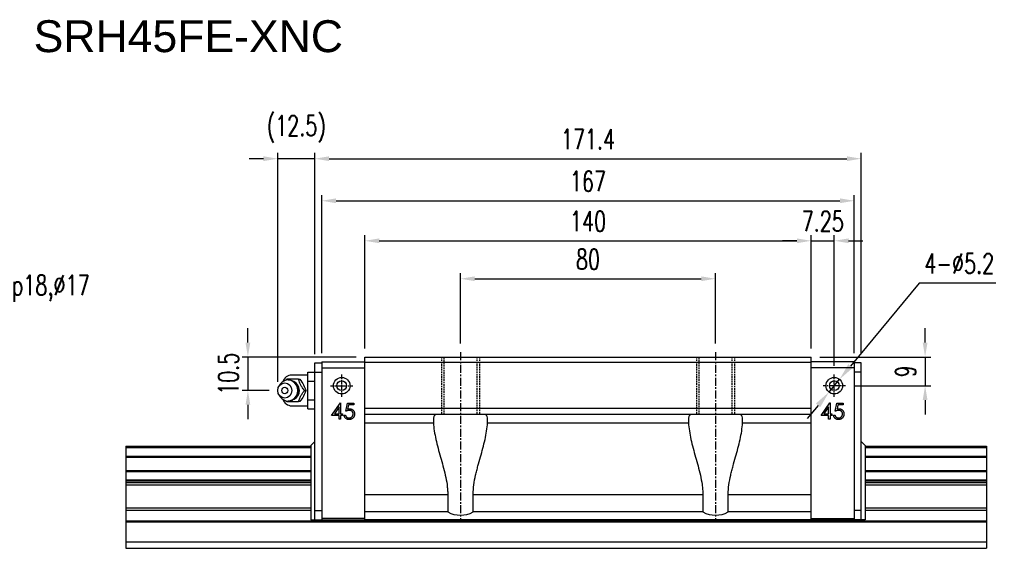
# Model space of a CAD drawing. Header units: millimetres. Extents: x 73 to 576, y 186 to 354.
# Tile 2 of 2: x 267 to 576, y 188 to 354. Entities that reach past the tile are written whole.
import ezdxf
from ezdxf import colors
from ezdxf.entities.mleader import LeaderData, LeaderLine
from ezdxf.math import Vec2, Vec3

# ---------------------------------------------------------------- set-up
doc = ezdxf.new("R2010")
doc.units = ezdxf.units.MM
doc.linetypes.add('CENTER', pattern=[2, 1.25, -0.25, 0.25, -0.25])
doc.linetypes.add('DASHED', pattern=[0.75, 0.5, -0.25])
for name, color, linetype in [('2', 7, 'Continuous'), ('DIM', 4, 'Continuous'), ('HID', 2, 'DASHED'), ('OUT', 3, 'Continuous'), ('中心線', 1, 'CENTER')]:
    doc.layers.add(name, color=color, linetype=linetype)
doc.styles.add('CHN', font='SIMPLEX.shx', dxfattribs={"width": 0.7, "bigfont": 'CHINESET.shx'})
doc.styles.add('DIM-7', font='SIMPLEX.shx', dxfattribs={"width": 0.7, "bigfont": 'chineset.shx'})
doc.styles.get("Standard").update_dxf_attribs({"font": 'arial.ttf'})
doc.dimstyles.new('CNS', dxfattribs={"dimscale": 0.56, "dimtxt": 3.5, "dimasz": 2.5, "dimexe": 1, "dimexo": 1.5, "dimgap": 0.09, "dimtad": 0, "dimdsep": 46, "dimtxsty": 'DIM-7', "dimcen": 0.09, "dimclrd": 4, "dimclre": 4, "dimclrt": 4, "dimadec": 0, "dimazin": 0, "dimtfac": 1, "dimtix": 1, "dimtmove": 2, "dimatfit": 3, "dimfxl": 1, "dimtvp": 0.971429, "dimtolj": 1, "dimarcsym": 0})
doc.dimstyles.new('CNS孔位1', dxfattribs={"dimtxt": 3.5, "dimasz": 3, "dimexe": 1, "dimexo": 1, "dimtad": 0, "dimtoh": 1, "dimdsep": 46, "dimtxsty": 'DIM-7', "dimcen": 0, "dimclrd": 4, "dimclre": 4, "dimclrt": 4, "dimadec": 0, "dimazin": 0, "dimtfac": 1, "dimtmove": 0, "dimatfit": 3, "dimfxl": 1, "dimtvp": 0.971429, "dimtolj": 1, "dimarcsym": 0})

# ---------------------------------------------------------------- blocks, each defined once
blk = doc.blocks.new('*D55')
at = {"layer": 'DEFPOINTS', "color": 0}
for p in [(528.87, 296.89), (361.87, 246.39), (528.87, 246.39)]:
    blk.add_point(p, dxfattribs=at)
at = {"layer": 'DIM', "color": 4, "lineweight": -2}
for p, q in [((361.87, 249.09), (361.87, 298.69)), ((366.37, 296.89), (524.37, 296.89)), ((528.87, 249.09), (528.87, 298.69))]:
    blk.add_line(p, q, dxfattribs=at)
at = {"layer": 'DIM', "color": 4}
for points in [[(366.37, 297.64), (366.37, 296.14), (361.87, 296.89)], [(524.37, 297.64), (524.37, 296.14), (528.87, 296.89)]]:
    blk.add_solid(points, dxfattribs=at)
at = {"layer": 'DIM', "color": 4, "insert": (445.37, 303.01), "char_height": 6.3, "attachment_point": 5, "style": 'DIM-7'}
blk.add_mtext('\\A1;167', dxfattribs=at)
blk = doc.blocks.new('*D56')
at = {"layer": 'DEFPOINTS', "color": 0}
for p in [(348.05, 310.09), (359.67, 246.09), (348.05, 237.39)]:
    blk.add_point(p, dxfattribs=at)
at = {"layer": 'DIM', "color": 4, "lineweight": -2}
for p, q in [((343.55, 310.09), (339.05, 310.09)), ((348.05, 240.09), (348.05, 311.89)), ((359.67, 310.09), (348.05, 310.09)), ((359.67, 248.79), (359.67, 311.89)), ((364.17, 310.09), (368.67, 310.09))]:
    blk.add_line(p, q, dxfattribs=at)
at = {"layer": 'DIM', "color": 4}
for points in [[(343.55, 310.84), (343.55, 309.34), (348.05, 310.09)], [(364.17, 310.84), (364.17, 309.34), (359.67, 310.09)]]:
    blk.add_solid(points, dxfattribs=at)
at = {"layer": 'DIM', "color": 4, "insert": (353.86, 319.41), "char_height": 6.3, "attachment_point": 5, "style": 'DIM-7'}
blk.add_mtext('\\A1;(12.5)', dxfattribs=at)
blk = doc.blocks.new('*D49')
at = {"layer": 'DEFPOINTS', "color": 0}
for p in [(375.37, 247.89), (338.7, 237.39), (348.05, 237.39)]:
    blk.add_point(p, dxfattribs=at)
at = {"layer": 'DIM', "color": 4, "lineweight": -2}
for p, q in [((338.7, 252.39), (338.7, 256.89)), ((372.67, 247.89), (336.9, 247.89)), ((338.7, 247.89), (338.7, 237.39)), ((345.35, 237.39), (336.9, 237.39)), ((338.7, 232.89), (338.7, 228.39))]:
    blk.add_line(p, q, dxfattribs=at)
at = {"layer": 'DIM', "color": 4}
for points in [[(337.95, 252.39), (339.45, 252.39), (338.7, 247.89)], [(337.95, 232.89), (339.45, 232.89), (338.7, 237.39)]]:
    blk.add_solid(points, dxfattribs=at)
at = {"layer": 'DIM', "color": 4, "insert": (332.58, 242.64), "char_height": 6.3, "attachment_point": 5, "rotation": 90, "style": 'DIM-7'}
blk.add_mtext('\\A1;10.5', dxfattribs=at)
blk = doc.blocks.new('*D57')
at = {"layer": 'DEFPOINTS', "color": 0}
for p in [(515.37, 284.34), (375.37, 247.89), (515.37, 247.89)]:
    blk.add_point(p, dxfattribs=at)
at = {"layer": 'DIM', "color": 4, "lineweight": -2}
for p, q in [((375.37, 250.59), (375.37, 286.14)), ((379.87, 284.34), (510.87, 284.34)), ((515.37, 250.59), (515.37, 286.14))]:
    blk.add_line(p, q, dxfattribs=at)
at = {"layer": 'DIM', "color": 4}
for points in [[(379.87, 285.09), (379.87, 283.59), (375.37, 284.34)], [(510.87, 285.09), (510.87, 283.59), (515.37, 284.34)]]:
    blk.add_solid(points, dxfattribs=at)
at = {"layer": 'DIM', "color": 4, "insert": (445.37, 290.46), "char_height": 6.3, "attachment_point": 5, "style": 'DIM-7'}
blk.add_mtext('\\A1;140', dxfattribs=at)
blk = doc.blocks.new('*D58')
at = {"layer": 'DEFPOINTS', "color": 0}
for p in [(522.62, 284.34), (515.37, 247.89), (522.62, 242.39)]:
    blk.add_point(p, dxfattribs=at)
at = {"layer": 'DIM', "color": 4, "lineweight": -2}
for p, q in [((510.87, 284.34), (506.37, 284.34)), ((515.37, 250.59), (515.37, 286.14)), ((515.37, 284.34), (522.62, 284.34)), ((522.62, 245.09), (522.62, 286.14)), ((527.12, 284.34), (531.62, 284.34))]:
    blk.add_line(p, q, dxfattribs=at)
at = {"layer": 'DIM', "color": 4}
for points in [[(510.87, 285.09), (510.87, 283.59), (515.37, 284.34)], [(527.12, 285.09), (527.12, 283.59), (522.62, 284.34)]]:
    blk.add_solid(points, dxfattribs=at)
at = {"layer": 'DIM', "color": 4, "insert": (518.99, 290.46), "char_height": 6.3, "attachment_point": 5, "style": 'DIM-7'}
blk.add_mtext('\\A1;7.25', dxfattribs=at)
blk = doc.blocks.new('*D59')
at = {"layer": 'DEFPOINTS', "color": 0}
for p in [(515.37, 247.89), (526.12, 238.89), (551.11, 238.89)]:
    blk.add_point(p, dxfattribs=at)
at = {"layer": 'DIM', "color": 4, "lineweight": -2}
for p, q in [((551.11, 252.39), (551.11, 256.89)), ((518.07, 247.89), (552.91, 247.89)), ((551.11, 247.89), (551.11, 238.89)), ((528.82, 238.89), (552.91, 238.89)), ((551.11, 234.39), (551.11, 229.89))]:
    blk.add_line(p, q, dxfattribs=at)
at = {"layer": 'DIM', "color": 4}
for points in [[(550.36, 252.39), (551.86, 252.39), (551.11, 247.89)], [(550.36, 234.39), (551.86, 234.39), (551.11, 238.89)]]:
    blk.add_solid(points, dxfattribs=at)
at = {"layer": 'DIM', "color": 4, "insert": (544.99, 243.39), "char_height": 6.3, "attachment_point": 5, "rotation": 90, "style": 'DIM-7'}
blk.add_mtext('\\A1;9', dxfattribs=at)
blk = doc.blocks.new('*D60')
at = {"layer": 'DEFPOINTS', "color": 0}
for p in [(531.07, 310.09), (359.67, 246.09), (531.07, 246.09)]:
    blk.add_point(p, dxfattribs=at)
at = {"layer": 'DIM', "color": 4, "lineweight": -2}
for p, q in [((359.67, 248.79), (359.67, 311.89)), ((364.17, 310.09), (526.57, 310.09)), ((531.07, 248.79), (531.07, 311.89))]:
    blk.add_line(p, q, dxfattribs=at)
at = {"layer": 'DIM', "color": 4}
for points in [[(364.17, 310.84), (364.17, 309.34), (359.67, 310.09)], [(526.57, 310.84), (526.57, 309.34), (531.07, 310.09)]]:
    blk.add_solid(points, dxfattribs=at)
at = {"layer": 'DIM', "color": 4, "insert": (445.37, 316.21), "char_height": 6.3, "attachment_point": 5, "style": 'DIM-7'}
blk.add_mtext('\\A1;171.4', dxfattribs=at)
blk = doc.blocks.new('*D54')
at = {"layer": 'DEFPOINTS', "color": 0}
for p in [(485.37, 272.43), (405.37, 249.39), (485.37, 249.39)]:
    blk.add_point(p, dxfattribs=at)
at = {"layer": 'DIM', "color": 4, "lineweight": -2}
for p, q in [((405.37, 252.09), (405.37, 274.23)), ((409.87, 272.43), (480.87, 272.43)), ((485.37, 252.09), (485.37, 274.23))]:
    blk.add_line(p, q, dxfattribs=at)
at = {"layer": 'DIM', "color": 4}
for points in [[(409.87, 273.18), (409.87, 271.68), (405.37, 272.43)], [(480.87, 273.18), (480.87, 271.68), (485.37, 272.43)]]:
    blk.add_solid(points, dxfattribs=at)
at = {"layer": 'DIM', "color": 4, "insert": (445.37, 278.55), "char_height": 6.3, "attachment_point": 5, "style": 'DIM-7'}
blk.add_mtext('\\A1;80', dxfattribs=at)
blk = doc.blocks.new('*D61')
at = {"color": 4, "lineweight": -2}
for p, q in [((549.23, 271.09), (527.72, 245.05)), ((573.25, 271.09), (549.23, 271.09)), ((520.96, 236.88), (524.27, 240.89)), ((517.52, 232.72), (514.08, 228.56))]:
    blk.add_line(p, q, dxfattribs=at)
at = {"color": 4}
for points in [[(527.02, 245.63), (528.41, 244.48), (524.27, 240.89)], [(516.83, 233.3), (518.21, 232.15), (520.96, 236.88)]]:
    blk.add_solid(points, dxfattribs=at)
at = {"layer": 'DEFPOINTS', "color": 0}
for p in [(524.27, 240.89), (520.96, 236.88)]:
    blk.add_point(p, dxfattribs=at)
at = {"color": 4, "insert": (561.8, 277.21), "char_height": 6.3, "attachment_point": 5, "style": 'DIM-7'}
blk.add_mtext('\\A1;4-∅5.2', dxfattribs=at)

msp = doc.modelspace()

# ---------------------------------------------------------------- linework, layer by layer
at = {"layer": '2', "color": 3, "linetype": 'Continuous'}
for p, q in [((361.869, 246.388), (375.369, 246.388)), ((361.869, 246.388), (361.869, 196.788)), ((361.869, 244.488), (375.369, 244.488)), ((528.868, 246.388), (515.369, 246.388)), ((528.868, 244.488), (515.369, 244.488)), ((528.868, 246.388), (528.868, 196.788)), ((300.369, 219.888), (358.469, 219.888)), ((300.369, 219.888), (300.369, 187.888)), ((300.369, 219.463), (358.469, 219.463)), ((532.268, 219.888), (570.369, 219.888)), ((532.268, 219.463), (570.369, 219.463)), ((570.369, 219.888), (570.369, 187.888)), ((300.369, 216.752), (358.469, 216.752)), ((300.369, 216.458), (358.469, 216.458)), ((532.268, 216.752), (570.369, 216.752)), ((532.268, 216.458), (570.369, 216.458)), ((300.369, 212.318), (358.469, 212.318)), ((300.369, 212.024), (358.469, 212.024)), ((532.268, 212.318), (570.369, 212.318)), ((532.268, 212.024), (570.369, 212.024)), ((300.369, 209.313), (358.469, 209.313)), ((300.369, 209.034), (358.469, 209.034)), ((300.369, 208.534), (358.469, 208.534)), ((300.369, 207.827), (358.469, 207.827)), ((532.268, 209.313), (570.369, 209.313)), ((532.268, 209.034), (570.369, 209.034)), ((532.268, 208.534), (570.369, 208.534)), ((532.268, 207.827), (570.369, 207.827)), ((300.369, 200.552), (358.469, 200.552)), ((300.369, 199.845), (358.469, 199.845)), ((532.268, 200.552), (570.369, 200.552)), ((532.268, 199.845), (570.369, 199.845)), ((300.369, 196.534), (570.369, 196.534)), ((300.369, 196.181), (570.369, 196.181)), ((375.369, 197.188), (361.869, 197.188)), ((361.869, 196.788), (375.369, 196.788)), ((515.369, 197.188), (528.868, 197.188)), ((528.868, 196.788), (515.369, 196.788)), ((300.369, 189.888), (570.369, 189.888)), ((300.369, 187.888), (570.369, 187.888))]:
    msp.add_line(p, q, dxfattribs=at)
at = {"layer": 'HID', "color": 6}
for p, q in [((399.369, 247.888), (399.369, 229.888)), ((411.369, 247.888), (411.369, 229.888)), ((479.369, 247.888), (479.369, 229.888)), ((491.369, 247.888), (491.369, 229.888))]:
    msp.add_line(p, q, dxfattribs=at)
at = {"layer": 'HID'}
for p, q in [((400.269, 229.888), (400.269, 247.888)), ((410.469, 247.888), (410.469, 229.888)), ((480.269, 229.888), (480.269, 247.888)), ((490.469, 247.888), (490.469, 229.888))]:
    msp.add_line(p, q, dxfattribs=at)
at = {"layer": 'OUT'}
for p, q in [((375.369, 196.788), (375.369, 247.888)), ((375.369, 247.888), (515.369, 247.888)), ((515.369, 196.788), (515.369, 247.888)), ((359.669, 246.088), (361.869, 246.088)), ((359.669, 196.788), (359.669, 246.088)), ((515.369, 246.138), (375.369, 246.138)), ((531.068, 246.088), (528.868, 246.088)), ((531.068, 196.788), (531.068, 246.088)), ((359.669, 243.088), (361.869, 243.088)), ((531.068, 243.088), (528.868, 243.088)), ((515.369, 231.788), (375.369, 231.788)), ((515.369, 229.888), (375.369, 229.888)), ((375.369, 227.259), (396.889, 227.259)), ((413.848, 227.259), (476.889, 227.259)), ((493.848, 227.259), (515.369, 227.259)), ((358.469, 220.154), (359.669, 221.354)), ((358.469, 220.154), (358.469, 196.788)), ((532.268, 220.154), (531.068, 221.354)), ((532.268, 220.154), (532.268, 196.788)), ((375.369, 204.788), (401.369, 204.788)), ((401.369, 204.788), (401.369, 199.288)), ((409.369, 199.288), (409.369, 204.788)), ((409.369, 204.788), (481.369, 204.788)), ((481.369, 204.788), (481.369, 199.288)), ((489.369, 199.288), (489.369, 204.788)), ((489.369, 204.788), (515.369, 204.788)), ((359.669, 199.788), (361.869, 199.788)), ((401.369, 199.288), (375.369, 199.288)), ((401.369, 199.288), (375.369, 199.288)), ((481.369, 199.288), (409.369, 199.288)), ((481.369, 199.288), (409.369, 199.288)), ((515.369, 199.288), (489.369, 199.288)), ((515.369, 199.288), (489.369, 199.288)), ((531.068, 199.788), (528.868, 199.788)), ((358.469, 196.788), (361.869, 196.788)), ((515.369, 196.788), (375.369, 196.788)), ((532.268, 196.788), (528.868, 196.788))]:
    msp.add_line(p, q, dxfattribs=at)
at = {"layer": 'OUT', "color": 3, "linetype": 'Continuous'}
for p, q in [((357.469, 242.188), (352.469, 242.188)), ((357.469, 240.275), (357.469, 243.161)), ((357.469, 243.161), (359.669, 243.161)), ((348.849, 239.347), (348.485, 238.813)), ((357.469, 234.501), (357.469, 240.275)), ((357.469, 240.275), (359.669, 240.275)), ((348.485, 235.963), (348.849, 235.429)), ((352.469, 232.588), (357.469, 232.588)), ((357.469, 231.614), (357.469, 234.501)), ((357.469, 234.501), (359.669, 234.501)), ((357.469, 231.614), (359.669, 231.614))]:
    msp.add_line(p, q, dxfattribs=at)
at = {"layer": 'OUT', "linetype": 'Continuous', "lineweight": 25}
for p, q in [((366.619, 238.888), (369.619, 238.888)), ((524.118, 238.888), (521.118, 238.888)), ((364.965, 229.542), (367.695, 233.516)), ((367.337, 232.226), (365.847, 230.055)), ((367.337, 230.055), (367.337, 232.226)), ((367.695, 233.516), (367.786, 233.516)), ((367.786, 233.516), (367.786, 230.055)), ((369.388, 230.888), (369.901, 233.388)), ((369.901, 233.388), (371.952, 233.388)), ((370.252, 232.875), (369.982, 231.56)), ((371.952, 232.875), (370.252, 232.875)), ((371.952, 233.388), (371.952, 232.875)), ((518.464, 229.542), (521.194, 233.516)), ((520.836, 232.226), (519.346, 230.055)), ((520.836, 230.055), (520.836, 232.226)), ((521.194, 233.516), (521.285, 233.516)), ((521.285, 233.516), (521.285, 230.055)), ((522.887, 230.888), (523.4, 233.388)), ((523.4, 233.388), (525.451, 233.388)), ((523.751, 232.875), (523.481, 231.56)), ((525.451, 232.875), (523.751, 232.875)), ((525.451, 233.388), (525.451, 232.875)), ((367.337, 229.542), (364.965, 229.542)), ((365.847, 230.055), (367.337, 230.055)), ((367.337, 228.388), (367.337, 229.542)), ((367.786, 230.055), (368.363, 230.055)), ((367.786, 229.542), (367.786, 228.388)), ((368.363, 229.542), (367.786, 229.542)), ((368.363, 230.055), (368.363, 229.542)), ((368.875, 229.67), (369.324, 229.67)), ((520.836, 229.542), (518.464, 229.542)), ((519.346, 230.055), (520.836, 230.055)), ((520.836, 228.388), (520.836, 229.542)), ((521.285, 230.055), (521.862, 230.055)), ((521.285, 229.542), (521.285, 228.388)), ((521.862, 229.542), (521.285, 229.542)), ((521.862, 230.055), (521.862, 229.542)), ((522.375, 229.67), (522.823, 229.67)), ((367.786, 228.388), (367.337, 228.388)), ((521.285, 228.388), (520.836, 228.388))]:
    msp.add_line(p, q, dxfattribs=at)
for centre, radius in [((368.119, 238.888), 2.6), ((522.618, 238.888), 2.6), ((368.119, 238.888), 1.5), ((522.618, 238.888), 1.5)]:
    msp.add_circle(centre, radius, dxfattribs=at)
at = {"layer": 'OUT', "color": 3, "linetype": 'Continuous'}
for centre, start, end in [((352.469, 239.188), 89.99998, 161.42204), ((352.469, 235.588), 198.57796, 270.00002)]:
    msp.add_arc(centre, 3, start, end, dxfattribs=at)
at = {"layer": 'OUT'}
for centre in [(405.369, 206.788), (485.369, 206.788)]:
    msp.add_arc(centre, 8.5, 241.92751, 298.07249, dxfattribs=at)
at = {"layer": 'OUT', "color": 3, "linetype": 'Continuous'}
for major_axis in [(0, -2.4), (0, -1)]:
    msp.add_ellipse((350.269, 237.388), major_axis=major_axis, ratio=0.9238797, dxfattribs=at)
for centre, major_axis, start_param, end_param in [((351.303, 237.388), (0, -3.3), 3.1415926, 4.0769035), ((351.303, 237.388), (0, 3.3), 3.1415924, 6.2831851), ((352.118, 237.388), (0, 2.962), 3.5501962, 5.9235712), ((351.303, 237.388), (0, 3.3), 2.2063797, 3.1415927)]:
    msp.add_ellipse(centre, major_axis=major_axis, ratio=0.9238797, start_param=start_param, end_param=end_param, dxfattribs=at)
for points, degree in [([(350.859, 240.888), (350.776, 240.78), (350.693, 240.671), (350.61, 240.561)], 3), ([(354.593, 240.888), (355.008, 240.888)], 1), ([(351.418, 240.678), (351.385, 240.677), (351.352, 240.676), (351.318, 240.675)], 3), ([(356.46, 237.388), (356.875, 237.388)], 1), ([(350.63, 234.189), (350.706, 234.088), (350.783, 233.988), (350.859, 233.888)], 3), ([(355.008, 233.888), (354.593, 233.888)], 1)]:
    msp.add_open_spline(points, degree=degree, dxfattribs=at)
for points, knots in [([(354.593, 240.888), (353.875, 240.888), (353.106, 240.888), (351.799, 240.888), (351.312, 240.888), (350.86, 240.888)], [0, 0, 0, 0, 0.5, 0.5, 1, 1, 1, 1]), ([(356.46, 237.388), (356.195, 237.734), (355.927, 238.088), (355.51, 238.717), (355.35, 238.986), (355.081, 239.513), (354.969, 239.776), (354.766, 240.322), (354.677, 240.607), (354.593, 240.888)], [0, 0, 0, 0, 0.316279, 0.316279, 0.5305075, 0.5305075, 0.7443494, 0.7443494, 1, 1, 1, 1]), ([(355.008, 240.888), (355.421, 240.341), (355.819, 239.755), (356.472, 238.533), (356.703, 237.938), (356.875, 237.388)], [0, 0, 0, 0, 0.5, 0.5, 1, 1, 1, 1]), ([(354.603, 237.388), (354.602, 237.582), (354.569, 237.97), (354.412, 238.546), (354.15, 239.092), (353.79, 239.585), (353.345, 240.004), (352.831, 240.334), (352.269, 240.561), (351.824, 240.659), (351.576, 240.675), (351.527, 240.676)], [0, 0, 0, 0, 0.1161521, 0.236808, 0.3586102, 0.4812048, 0.6041259, 0.7268773, 0.8490241, 0.9702519, 1, 1, 1, 1]), ([(351.323, 234.095), (351.49, 234.093), (351.85, 234.117), (352.392, 234.255), (352.926, 234.495), (353.406, 234.823), (353.82, 235.229), (354.157, 235.699), (354.408, 236.223), (354.566, 236.792), (354.602, 237.184), (354.603, 237.388)], [0, 0, 0, 0, 0.0964375, 0.2102198, 0.3230723, 0.435208, 0.5469102, 0.658516, 0.7703944, 0.882914, 1, 1, 1, 1]), ([(354.593, 233.888), (354.697, 234.234), (354.807, 234.588), (355.062, 235.217), (355.188, 235.486), (355.481, 236.013), (355.65, 236.276), (356.029, 236.822), (356.245, 237.107), (356.46, 237.388)], [0, 0, 0, 0, 0.316279, 0.316279, 0.5305075, 0.5305075, 0.7443494, 0.7443494, 1, 1, 1, 1]), ([(356.875, 237.388), (356.704, 236.841), (356.477, 236.255), (355.827, 235.033), (355.423, 234.438), (355.008, 233.888)], [0, 0, 0, 0, 0.5, 0.5, 1, 1, 1, 1]), ([(350.86, 233.888), (351.319, 233.888), (351.813, 233.888), (353.162, 233.888), (353.885, 233.888), (354.593, 233.888)], [0, 0, 0, 0, 0.5, 0.5, 1, 1, 1, 1])]:
    msp.add_open_spline(points, degree=3, knots=knots, dxfattribs=at)
at = {"layer": 'OUT', "linetype": 'Continuous', "lineweight": 25}
for points, knots in [([(369.982, 231.56), (370.035, 231.575), (370.138, 231.603), (370.289, 231.634), (370.433, 231.653), (370.526, 231.656), (370.571, 231.657)], [0, 0, 0, 0, 0.2750684, 0.5329015, 0.7739735, 1, 1, 1, 1]), ([(370.571, 231.657), (370.627, 231.656), (370.737, 231.654), (370.897, 231.631), (371.051, 231.595), (371.196, 231.545), (371.335, 231.481), (371.465, 231.4), (371.588, 231.307), (371.702, 231.199), (371.805, 231.081), (371.897, 230.953), (371.974, 230.818), (372.036, 230.674), (372.086, 230.523), (372.119, 230.363), (372.141, 230.195), (372.143, 230.08), (372.145, 230.022)], [0, 0, 0, 0, 0.0658076, 0.1293943, 0.1908941, 0.2512811, 0.310815, 0.370371, 0.4307683, 0.4928813, 0.5551039, 0.6160671, 0.677256, 0.7382598, 0.8007621, 0.8647776, 0.9310453, 1, 1, 1, 1]), ([(523.481, 231.56), (523.534, 231.575), (523.637, 231.603), (523.788, 231.634), (523.932, 231.653), (524.025, 231.656), (524.07, 231.657)], [0, 0, 0, 0, 0.2750684, 0.5329015, 0.7739735, 1, 1, 1, 1]), ([(524.07, 231.657), (524.126, 231.656), (524.236, 231.654), (524.396, 231.631), (524.55, 231.595), (524.696, 231.545), (524.834, 231.481), (524.964, 231.4), (525.087, 231.307), (525.201, 231.199), (525.305, 231.081), (525.396, 230.953), (525.473, 230.818), (525.535, 230.674), (525.585, 230.523), (525.618, 230.363), (525.64, 230.195), (525.642, 230.08), (525.644, 230.022)], [0, 0, 0, 0, 0.0658076, 0.1293943, 0.1908941, 0.2512811, 0.310815, 0.370371, 0.4307683, 0.4928813, 0.5551039, 0.6160671, 0.677256, 0.7382598, 0.8007621, 0.8647776, 0.9310453, 1, 1, 1, 1]), ([(370.401, 228.26), (370.351, 228.261), (370.253, 228.263), (370.109, 228.283), (369.971, 228.312), (369.84, 228.356), (369.713, 228.411), (369.594, 228.48), (369.479, 228.559), (369.373, 228.651), (369.274, 228.753), (369.185, 228.863), (369.107, 228.979), (369.039, 229.103), (368.981, 229.235), (368.936, 229.373), (368.899, 229.519), (368.883, 229.619), (368.875, 229.67)], [0, 0, 0, 0, 0.0654211, 0.1287084, 0.1902361, 0.2507244, 0.3106372, 0.3707664, 0.4316147, 0.493523, 0.5558835, 0.6173424, 0.678668, 0.7407114, 0.8029854, 0.8668026, 0.9323472, 1, 1, 1, 1]), ([(369.324, 229.67), (369.335, 229.622), (369.356, 229.531), (369.403, 229.402), (369.46, 229.287), (369.528, 229.185), (369.608, 229.096), (369.701, 229.016), (369.804, 228.945), (369.919, 228.885), (370.04, 228.834), (370.167, 228.8), (370.296, 228.776), (370.383, 228.774), (370.427, 228.773)], [0, 0, 0, 0, 0.0946873, 0.1819942, 0.2643769, 0.3421799, 0.4186176, 0.4965091, 0.5773691, 0.6615106, 0.7467326, 0.831258, 0.9152056, 1, 1, 1, 1]), ([(370.49, 231.144), (370.451, 231.144), (370.371, 231.142), (370.249, 231.129), (370.12, 231.109), (369.985, 231.081), (369.844, 231.044), (369.697, 231), (369.544, 230.948), (369.441, 230.908), (369.388, 230.888)], [0, 0, 0, 0, 0.102203, 0.2110233, 0.3250997, 0.4465021, 0.5737877, 0.7089007, 0.8503579, 1, 1, 1, 1]), ([(372.145, 230.022), (372.144, 229.981), (372.142, 229.9), (372.132, 229.78), (372.114, 229.662), (372.089, 229.547), (372.057, 229.435), (372.018, 229.325), (371.97, 229.218), (371.918, 229.113), (371.859, 229.013), (371.793, 228.919), (371.724, 228.83), (371.65, 228.748), (371.57, 228.672), (371.484, 228.602), (371.395, 228.537), (371.3, 228.479), (371.201, 228.426), (371.097, 228.383), (370.991, 228.344), (370.88, 228.313), (370.766, 228.289), (370.647, 228.273), (370.525, 228.261), (370.443, 228.26), (370.401, 228.26)], [0, 0, 0, 0, 0.0440145, 0.0874341, 0.1301184, 0.1725537, 0.2145548, 0.2562981, 0.2984382, 0.340849, 0.3827152, 0.423924, 0.4642462, 0.5040737, 0.5438619, 0.5835667, 0.6230943, 0.6632291, 0.7035513, 0.7439379, 0.7845413, 0.8257501, 0.8677574, 0.9107452, 0.9549144, 1, 1, 1, 1]), ([(370.427, 228.773), (370.47, 228.774), (370.554, 228.776), (370.678, 228.794), (370.798, 228.821), (370.912, 228.862), (371.023, 228.912), (371.127, 228.976), (371.229, 229.049), (371.324, 229.134), (371.41, 229.226), (371.487, 229.326), (371.551, 229.432), (371.605, 229.542), (371.646, 229.659), (371.675, 229.781), (371.692, 229.909), (371.695, 229.996), (371.696, 230.041)], [0, 0, 0, 0, 0.0642073, 0.1264247, 0.1876803, 0.2482164, 0.3083051, 0.369661, 0.4316986, 0.4959469, 0.559758, 0.6222954, 0.6839106, 0.7450924, 0.8067402, 0.8690866, 0.93329, 1, 1, 1, 1]), ([(371.696, 230.041), (371.695, 230.081), (371.693, 230.159), (371.678, 230.274), (371.652, 230.383), (371.616, 230.486), (371.57, 230.583), (371.513, 230.675), (371.446, 230.761), (371.368, 230.839), (371.284, 230.912), (371.19, 230.974), (371.09, 231.026), (370.984, 231.071), (370.869, 231.103), (370.749, 231.127), (370.622, 231.141), (370.535, 231.143), (370.49, 231.144)], [0, 0, 0, 0, 0.0653514, 0.127916, 0.1883602, 0.2472161, 0.3056301, 0.3637698, 0.4226609, 0.4826873, 0.5433002, 0.604118, 0.6649649, 0.7274135, 0.7914676, 0.8580554, 0.9270368, 1, 1, 1, 1]), ([(523.9, 228.26), (523.85, 228.261), (523.752, 228.263), (523.609, 228.283), (523.47, 228.312), (523.339, 228.356), (523.213, 228.411), (523.093, 228.48), (522.978, 228.559), (522.872, 228.651), (522.773, 228.753), (522.685, 228.863), (522.606, 228.979), (522.538, 229.103), (522.48, 229.235), (522.435, 229.373), (522.398, 229.519), (522.382, 229.619), (522.375, 229.67)], [0, 0, 0, 0, 0.0654211, 0.1287084, 0.1902361, 0.2507244, 0.3106372, 0.3707664, 0.4316147, 0.493523, 0.5558835, 0.6173424, 0.678668, 0.7407114, 0.8029854, 0.8668026, 0.9323472, 1, 1, 1, 1]), ([(522.823, 229.67), (522.834, 229.622), (522.856, 229.531), (522.902, 229.402), (522.959, 229.287), (523.027, 229.185), (523.108, 229.096), (523.2, 229.016), (523.303, 228.945), (523.418, 228.885), (523.539, 228.834), (523.666, 228.8), (523.795, 228.776), (523.882, 228.774), (523.926, 228.773)], [0, 0, 0, 0, 0.0946873, 0.1819942, 0.2643769, 0.3421799, 0.4186176, 0.4965091, 0.5773691, 0.6615106, 0.7467326, 0.831258, 0.9152056, 1, 1, 1, 1]), ([(523.989, 231.144), (523.95, 231.144), (523.87, 231.142), (523.748, 231.129), (523.619, 231.109), (523.484, 231.081), (523.343, 231.044), (523.196, 231), (523.043, 230.948), (522.94, 230.908), (522.887, 230.888)], [0, 0, 0, 0, 0.102203, 0.2110233, 0.3250997, 0.4465021, 0.5737877, 0.7089007, 0.8503579, 1, 1, 1, 1]), ([(525.644, 230.022), (525.643, 229.981), (525.641, 229.9), (525.631, 229.78), (525.613, 229.662), (525.588, 229.547), (525.556, 229.435), (525.517, 229.325), (525.469, 229.218), (525.417, 229.113), (525.358, 229.013), (525.292, 228.919), (525.223, 228.83), (525.149, 228.748), (525.069, 228.672), (524.983, 228.602), (524.894, 228.537), (524.799, 228.479), (524.7, 228.426), (524.596, 228.383), (524.49, 228.344), (524.379, 228.313), (524.265, 228.289), (524.146, 228.273), (524.024, 228.261), (523.942, 228.26), (523.9, 228.26)], [0, 0, 0, 0, 0.0440145, 0.0874341, 0.1301184, 0.1725537, 0.2145548, 0.2562981, 0.2984382, 0.340849, 0.3827152, 0.423924, 0.4642462, 0.5040737, 0.5438619, 0.5835667, 0.6230943, 0.6632291, 0.7035513, 0.7439379, 0.7845413, 0.8257501, 0.8677574, 0.9107452, 0.9549144, 1, 1, 1, 1]), ([(523.926, 228.773), (523.969, 228.774), (524.053, 228.776), (524.177, 228.794), (524.297, 228.821), (524.411, 228.862), (524.522, 228.912), (524.626, 228.976), (524.728, 229.049), (524.823, 229.134), (524.91, 229.226), (524.986, 229.326), (525.05, 229.432), (525.104, 229.542), (525.145, 229.659), (525.174, 229.781), (525.191, 229.909), (525.194, 229.996), (525.195, 230.041)], [0, 0, 0, 0, 0.0642073, 0.1264247, 0.1876803, 0.2482164, 0.3083051, 0.369661, 0.4316986, 0.4959469, 0.559758, 0.6222954, 0.6839106, 0.7450924, 0.8067402, 0.8690866, 0.93329, 1, 1, 1, 1]), ([(525.195, 230.041), (525.194, 230.081), (525.192, 230.159), (525.177, 230.274), (525.151, 230.383), (525.115, 230.486), (525.069, 230.583), (525.012, 230.675), (524.945, 230.761), (524.867, 230.839), (524.783, 230.912), (524.689, 230.974), (524.589, 231.026), (524.483, 231.071), (524.369, 231.103), (524.248, 231.127), (524.121, 231.141), (524.034, 231.143), (523.989, 231.144)], [0, 0, 0, 0, 0.0653514, 0.127916, 0.1883602, 0.2472161, 0.3056301, 0.3637698, 0.4226609, 0.4826873, 0.5433002, 0.604118, 0.6649649, 0.7274135, 0.7914676, 0.8580554, 0.9270368, 1, 1, 1, 1])]:
    msp.add_open_spline(points, degree=3, knots=knots, dxfattribs=at)
at = {"layer": 'OUT'}
for points, knots in [([(398.079, 229.888), (397.949, 229.888), (397.828, 229.876), (397.608, 229.825), (397.511, 229.787), (397.337, 229.681), (397.261, 229.614), (397.13, 229.448), (397.075, 229.349), (396.987, 229.124), (396.953, 228.997), (396.904, 228.716), (396.888, 228.56), (396.86, 228.057), (396.869, 227.68), (396.889, 227.259)], [0, 0, 0, 0, 0.125, 0.125, 0.25, 0.25, 0.375, 0.375, 0.5, 0.5, 0.625, 0.625, 0.75, 0.75, 1, 1, 1, 1]), ([(413.848, 227.259), (413.868, 227.675), (413.877, 228.053), (413.841, 228.727), (413.795, 229.007), (413.664, 229.345), (413.609, 229.445), (413.479, 229.612), (413.403, 229.68), (413.141, 229.84), (412.918, 229.888), (412.658, 229.888)], [0, 0, 0, 0, 0.25, 0.25, 0.5, 0.5, 0.625, 0.625, 0.75, 0.75, 1, 1, 1, 1]), ([(478.079, 229.888), (477.949, 229.888), (477.828, 229.876), (477.608, 229.825), (477.511, 229.787), (477.337, 229.681), (477.261, 229.614), (477.13, 229.448), (477.075, 229.349), (476.987, 229.124), (476.953, 228.997), (476.904, 228.716), (476.888, 228.56), (476.86, 228.057), (476.869, 227.68), (476.889, 227.259)], [0, 0, 0, 0, 0.125, 0.125, 0.25, 0.25, 0.375, 0.375, 0.5, 0.5, 0.625, 0.625, 0.75, 0.75, 1, 1, 1, 1]), ([(493.848, 227.259), (493.868, 227.675), (493.877, 228.053), (493.841, 228.727), (493.795, 229.007), (493.664, 229.345), (493.609, 229.445), (493.479, 229.612), (493.403, 229.68), (493.141, 229.84), (492.918, 229.888), (492.658, 229.888)], [0, 0, 0, 0, 0.25, 0.25, 0.5, 0.5, 0.625, 0.625, 0.75, 0.75, 1, 1, 1, 1]), ([(396.889, 227.259), (396.929, 226.412), (397.025, 225.555), (397.292, 223.815), (397.464, 222.932), (397.864, 221.14), (398.091, 220.228), (398.578, 218.385), (398.836, 217.459), (399.36, 215.594), (399.626, 214.655), (400.14, 212.757), (400.388, 211.798), (400.828, 209.853), (401.019, 208.867), (401.223, 207.355), (401.277, 206.845), (401.35, 205.818), (401.369, 205.303), (401.369, 204.788)], [0, 0, 0, 0, 0.125, 0.125, 0.25, 0.25, 0.375, 0.375, 0.5, 0.5, 0.625, 0.625, 0.75, 0.75, 0.875, 0.875, 0.9375, 0.9375, 1, 1, 1, 1]), ([(409.369, 204.788), (409.369, 205.813), (409.444, 206.825), (409.712, 208.825), (409.901, 209.814), (410.233, 211.286), (410.351, 211.776), (410.597, 212.747), (410.724, 213.228), (411.112, 214.661), (411.379, 215.602), (412.163, 218.393), (412.665, 220.21), (413.265, 222.894), (413.44, 223.782), (413.712, 225.546), (413.808, 226.411), (413.848, 227.259)], [0, 0, 0, 0, 0.125, 0.125, 0.25, 0.25, 0.3125, 0.3125, 0.375, 0.375, 0.5, 0.5, 0.75, 0.75, 0.875, 0.875, 1, 1, 1, 1]), ([(476.889, 227.259), (476.929, 226.412), (477.025, 225.555), (477.292, 223.815), (477.464, 222.932), (477.864, 221.14), (478.091, 220.228), (478.578, 218.385), (478.836, 217.459), (479.36, 215.594), (479.626, 214.655), (480.14, 212.757), (480.388, 211.798), (480.828, 209.853), (481.019, 208.867), (481.223, 207.355), (481.277, 206.845), (481.35, 205.818), (481.369, 205.303), (481.369, 204.788)], [0, 0, 0, 0, 0.125, 0.125, 0.25, 0.25, 0.375, 0.375, 0.5, 0.5, 0.625, 0.625, 0.75, 0.75, 0.875, 0.875, 0.9375, 0.9375, 1, 1, 1, 1]), ([(489.369, 204.788), (489.369, 205.813), (489.444, 206.825), (489.712, 208.825), (489.901, 209.814), (490.233, 211.286), (490.351, 211.776), (490.597, 212.747), (490.724, 213.228), (491.112, 214.661), (491.379, 215.602), (492.163, 218.393), (492.665, 220.21), (493.265, 222.894), (493.44, 223.782), (493.712, 225.546), (493.808, 226.411), (493.848, 227.259)], [0, 0, 0, 0, 0.125, 0.125, 0.25, 0.25, 0.3125, 0.3125, 0.375, 0.375, 0.5, 0.5, 0.75, 0.75, 0.875, 0.875, 1, 1, 1, 1])]:
    msp.add_open_spline(points, degree=3, knots=knots, dxfattribs=at)
at = {"layer": '中心線', "ltscale": 2}
for p, q in [((405.369, 249.388), (405.369, 196.988)), ((485.369, 249.388), (485.369, 196.988))]:
    msp.add_line(p, q, dxfattribs=at)
at = {"layer": '中心線'}
for p, q in [((368.119, 235.388), (368.119, 242.388)), ((522.618, 235.388), (522.618, 242.388)), ((364.619, 238.888), (371.619, 238.888)), ((526.118, 238.888), (519.118, 238.888))]:
    msp.add_line(p, q, dxfattribs=at)

# ---------------------------------------------------------------- texts
at = {"insert": (271.499, 353.512), "char_height": 10, "width": 96.40078, "attachment_point": 1}
msp.add_mtext('SRH45FE-XNC', dxfattribs=at)

# ---------------------------------------------------------------- dimensions: what is measured, and where the dimension line sits
dim = msp.add_diameter_dim_2p(p1=(520.962, 236.884), p2=(524.275, 240.892), text='4-<>', dimstyle='CNS孔位1', override={"dimscale": 1.8})
dim.commit()
dim.dimension.update_dxf_attribs({"geometry": '*D61', "text_midpoint": (561.805, 271.085), "dimtype": 163})
at = {"layer": 'DIM'}
dim = msp.add_linear_dim(base=(348.052, 310.086), p1=(359.669, 246.088), p2=(348.052, 237.388), text='(12.5)', dimstyle='CNS', override={"dimscale": 1.8}, dxfattribs=at)
dim.commit()
dim.dimension.update_dxf_attribs({"geometry": '*D56', "text_midpoint": (353.861, 319.412)})
for base, p1, p2, angle, picture, middle in [((531.068, 310.086), (359.669, 246.088), (531.068, 246.088), 180, '*D60', (445.369, 316.206)), ((528.868, 296.89), (361.869, 246.388), (528.868, 246.388), 180, '*D55', (445.369, 303.01)), ((515.369, 284.337), (375.369, 247.888), (515.369, 247.888), 180, '*D57', (445.369, 290.457)), ((522.618, 284.337), (515.369, 247.888), (522.618, 242.388), 180, '*D58', (518.993, 290.457)), ((485.369, 272.434), (405.369, 249.388), (485.369, 249.388), 180, '*D54', (445.369, 278.554)), ((338.703, 237.388), (375.369, 247.888), (348.052, 237.388), 90, '*D49', (332.583, 242.638)), ((551.107, 238.888), (515.369, 247.888), (526.118, 238.888), 90, '*D59', (544.987, 243.388))]:
    dim = msp.add_linear_dim(base=base, p1=p1, p2=p2, angle=angle, dimstyle='CNS', override={"dimscale": 1.8}, dxfattribs=at)
    dim.commit()
    dim.dimension.update_dxf_attribs({"geometry": picture, "text_midpoint": middle})

# ---------------------------------------------------------------- leaders
ml = msp.add_multileader_mtext('Standard', dxfattribs=at)
ml.set_content('4-M12dp18,%%C17', color=256, style='CHN')
ml.set_leader_properties()
ml.build(insert=Vec2(0, 0))
ml.multileader.update_dxf_attribs({"text_left_attachment_type": 6, "text_right_attachment_type": 6, "dogleg_length": 0, "arrow_head_size": 4.5, "scale": 1.8})
ctx = ml.context
ctx.base_point, ctx.scale, ctx.char_height, ctx.arrow_head_size, ctx.landing_gap_size, ctx.plane_origin = Vec3(240.279, 265.195), 1.8, 6.3, 4.5, 0, Vec3(224.057, 254.413)
ctx.left_attachment, ctx.right_attachment = 6, 6
notes = []
notes.append((ctx, [(0, (1, 1, 0), (240.279, 265.195), (1, 0), 0, [(0, [(218.032, 247.888)], 0, [])])]))
ctx.mtext.insert, ctx.mtext.flow_direction = Vec3(240.279, 273.595), 5
for ctx, leaders in notes:
    for number, flags, end, landing, length, lines in leaders:
        leader = LeaderData()
        leader.index, (leader.has_last_leader_line, leader.has_dogleg_vector, leader.attachment_direction) = number, flags
        leader.last_leader_point, leader.dogleg_vector, leader.dogleg_length = Vec3(end), Vec3(landing), length
        for number, points, colour, breaks in lines:
            line = LeaderLine()
            line.index, line.vertices, line.color, line.breaks = number, Vec3.list(points), colors.encode_raw_color(colour), breaks
            leader.lines.append(line)
        ctx.leaders.append(leader)

doc.saveas('drawing.dxf')
